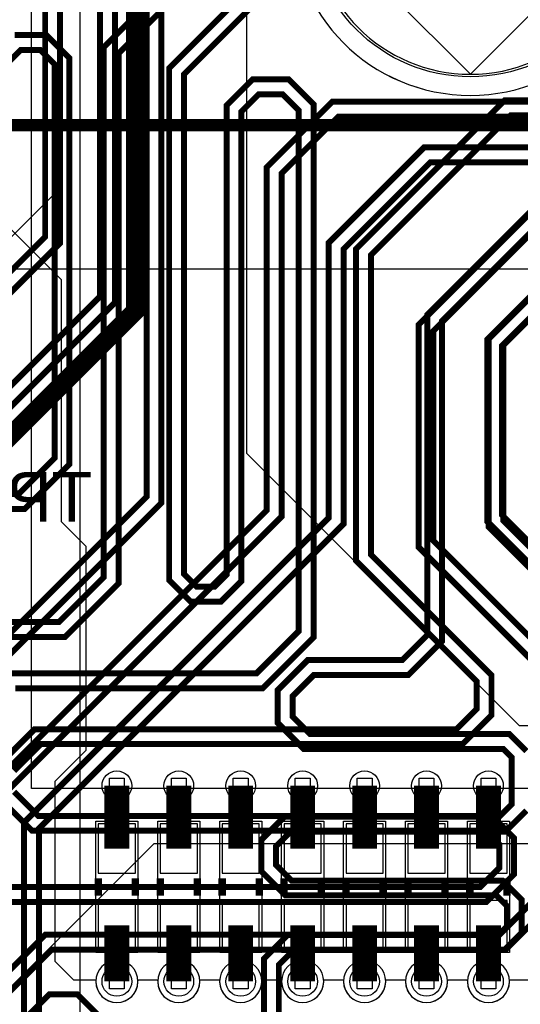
# Model space of a CAD drawing. Extents: x -9303 to 12731, y -3355 to 4522.
# Tile 21 of 51: x 1172 to 1576, y 1680 to 2475. Entities that reach past the tile are written whole.
import ezdxf

# ---------------------------------------------------------------- set-up
doc = ezdxf.new("R2010")
doc.units = 0
for name, color, linetype in [('BG_DIMENSION', 2, 'CONTINUOUS'), ('BG_DXFIN', 231, 'CONTINUOUS'), ('ET_BOTTOM', 1, 'CONTINUOUS'), ('ET_LY3', 103, 'CONTINUOUS'), ('ET_LY5', 7, 'CONTINUOUS'), ('ET_LY8', 213, 'CONTINUOUS'), ('ET_TOP', 5, 'CONTINUOUS'), ('MA_NCLEGEND-1-10', 231, 'CONTINUOUS'), ('PG_ASSEMBLY_BOTTOM', 12, 'CONTINUOUS'), ('PG_PLACE_BOUND_BOTTOM', 254, 'CONTINUOUS'), ('PG_PLACE_BOUND_TOP', 200, 'CONTINUOUS'), ('PG_SILKSCREEN_BOTTOM', 212, 'CONTINUOUS'), ('PIN_BOTTOM', 7, 'CONTINUOUS'), ('PIN_PASTEMASK_BOTTOM', 1, 'CONTINUOUS'), ('PIN_SOLDERMASK_BOTTOM', 1, 'CONTINUOUS'), ('PIN_SOLDERMASK_TOP', 5, 'CONTINUOUS'), ('PKO_BOTTOM', 12, 'CONTINUOUS'), ('PKO_TOP', 254, 'CONTINUOUS'), ('RD_SILKSCREEN_BOTTOM', 12, 'CONTINUOUS'), ('RKO_ALL', 110, 'CONTINUOUS'), ('VC_BOTTOM', 254, 'CONTINUOUS'), ('VC_FILMMASKBOTTOM', 1, 'CONTINUOUS'), ('VC_LY2GND', 1, 'CONTINUOUS'), ('VC_LY3', 254, 'CONTINUOUS'), ('VC_LY4GND', 254, 'CONTINUOUS'), ('VC_LY5', 7, 'CONTINUOUS'), ('VC_LY6', 7, 'CONTINUOUS'), ('VC_LY7PWR', 254, 'CONTINUOUS'), ('VC_LY8', 254, 'CONTINUOUS'), ('VC_LY9GND', 254, 'CONTINUOUS'), ('VC_SOLDERMASK_BOTTOM', 1, 'CONTINUOUS'), ('VC_SOLDERMASK_TOP', 5, 'CONTINUOUS'), ('VC_TOP', 5, 'CONTINUOUS'), ('VKO_ALL', 110, 'CONTINUOUS')]:
    doc.layers.add(name, color=color, linetype=linetype)

# ---------------------------------------------------------------- blocks, each defined once
blk = doc.blocks.new('FIGURE_SQUARE')
blk.add_lwpolyline([(-0.5, -0.5), (-0.5, 0.5), (0.5, 0.5), (0.5, -0.5)], close=True)
blk = doc.blocks.new('FIGURE_DIAMOND')
blk.add_lwpolyline([(-0.5, 0), (0, 0.5), (0.5, 0), (0, -0.5)], close=True)

msp = doc.modelspace()

# ---------------------------------------------------------------- linework, layer by layer
at = {"layer": 'BG_DIMENSION'}
msp.add_lwpolyline([(2528.74, 2273.62), (-1056.67, 2273.62)], dxfattribs=at)
at = {"layer": 'BG_DXFIN'}
msp.add_lwpolyline([(1663.39, 2559.06, 1.000001), (1407.48, 2559.05, 0.999999), (1663.39, 2559.06)], format="xyb", dxfattribs=at)
at = {"layer": 'ET_BOTTOM'}
msp.add_lwpolyline([(1120, 2350.28), (1205, 2265.28), (1205, 2070), (1225, 2050), (1225, 1885), (1200, 1860), (1200, 1715), (1215, 1700), (1232.92, 1700), (1232.99, 1698.07, 0.964782), (1267.01, 1698.07), (1267.08, 1700), (1282.92, 1700), (1282.99, 1698.07, 0.964782), (1317.01, 1698.07), (1317.08, 1700), (1332.92, 1700), (1332.99, 1698.07, 0.964782), (1367.01, 1698.07), (1367.08, 1700), (1382.92, 1700), (1382.99, 1698.07, 0.964782), (1417.01, 1698.07), (1417.08, 1700), (1432.92, 1700), (1432.99, 1698.07, 0.964782), (1467.01, 1698.07), (1467.08, 1700), (1482.92, 1700), (1482.99, 1698.07, 0.964782), (1517.01, 1698.07), (1517.08, 1700), (1532.92, 1700), (1532.99, 1698.07, 0.964782), (1567.01, 1698.07), (1567.08, 1700), (1582.92, 1700)], format="xyb", dxfattribs=at)
at = {"layer": 'ET_BOTTOM', "const_width": 20}
for points in [[(1250, 1806), (1250, 1856.69)], [(1300, 1806), (1300, 1856.69)], [(1350, 1806), (1350, 1856.69)], [(1400, 1806), (1400, 1856.69)], [(1450, 1806), (1450, 1856.69)], [(1500, 1806), (1500, 1856.69)], [(1550, 1806), (1550, 1856.69)], [(1250, 1744), (1250, 1698.68)], [(1300, 1744), (1300, 1698.68)], [(1350, 1744), (1350, 1698.68)], [(1400, 1744), (1400, 1698.68)], [(1450, 1744), (1450, 1698.68)], [(1500, 1744), (1500, 1698.68)], [(1550, 1744), (1550, 1698.68)]]:
    msp.add_lwpolyline(points, dxfattribs=at)
at = {"layer": 'ET_LY3', "const_width": 4.8}
for points in [[(2503.71, 3085.4), (2520.59, 3085.4), (2525.16, 3080.83), (2525.16, 3073.83), (2517.73, 3066.4), (2135.42, 3066.4), (1836.02, 2767), (1450, 2767), (1315.11, 2632.11), (1315.11, 2528.57), (1239.35, 2452.81), (1239.35, 2024.91), (1203.29, 1988.85), (1140.79, 1988.85)], [(2553.71, 3085.4), (2522.71, 3054.4), (2140.4, 3054.4), (1841, 2755), (1454.98, 2755), (1327.11, 2627.13), (1327.11, 2523.59), (1251.35, 2447.83), (1251.35, 2019.93), (1208.27, 1976.85), (1145.77, 1976.85)], [(2453.71, 2985.4), (2485, 2954.11), (2485, 2873), (2466, 2854), (2280.13, 2854), (2232.19, 2806.06), (2232.19, 2597.06), (2176.9, 2541.77), (2095.16, 2541.77), (2030.25, 2476.86), (2030.25, 2419.16), (1965.09, 2354), (1635.75, 2354), (1505.6, 2223.85), (1505.6, 2054.34), (1631.2, 1928.74), (1631.2, 1791.73), (1563.89, 1724.42), (1197.29, 1724.42), (1141.39, 1668.52)], [(2403.71, 2985.4), (2435, 2954.11), (2435, 2920), (2420, 2905), (2248.04, 2905), (1842.75, 2499.71), (1842.75, 2478.06), (1853.56, 2467.25), (1865.14, 2467.25), (2138.88, 2740.99), (2168.79, 2740.99), (2183.81, 2725.97), (2183.81, 2694.43), (1887.38, 2398), (1567.96, 2398), (1455.11, 2285.15), (1455.11, 2043.26), (1552.47, 1945.9), (1552.47, 1913.73), (1529.03, 1890.29), (1188.58, 1890.29), (1166.94, 1868.65)], [(2453.71, 2935.4), (2453.71, 2955.71), (2457, 2959), (2463.13, 2959), (2473, 2949.13), (2473, 2877.98), (2461.02, 2866), (2275.15, 2866), (2220.19, 2811.04), (2220.19, 2602.04), (2171.92, 2553.77), (2090.18, 2553.77), (2018.25, 2481.84), (2018.25, 2424.14), (1960.11, 2366), (1630.77, 2366), (1493.6, 2228.83), (1493.6, 2049.36), (1619.2, 1923.76), (1619.2, 1796.71), (1558.91, 1736.42), (1192.31, 1736.42), (1129.39, 1673.5)], [(2171.81, 2699.41), (1882.4, 2410), (1562.98, 2410), (1443.11, 2290.13), (1443.11, 2038.28), (1540.47, 1940.92), (1540.47, 1918.71), (1524.05, 1902.29), (1183.6, 1902.29), (1154.94, 1873.63)], [(1358.35, 2502.1), (1292.24, 2435.99), (1292.24, 2022.63), (1309.49, 2005.38), (1334, 2005.38), (1350.54, 2021.92), (1350.54, 2400.98), (1364.52, 2414.96), (1383.77, 2414.96), (1396.82, 2401.91), (1396.82, 1981.5), (1362.71, 1947.39), (1163.03, 1947.39)], [(2118.6, 2504.5), (2078.93, 2464.83), (2078.93, 2389.1), (2013.83, 2324), (1656.83, 2324), (1550.07, 2217.24), (1550.07, 2065.77), (1668.46, 1947.38), (1668.46, 1678.15), (1660.04, 1669.73)], [(1370.35, 2497.12), (1304.24, 2431.01), (1304.24, 2027.61), (1314.47, 2017.38), (1329.02, 2017.38), (1338.54, 2026.9), (1338.54, 2405.96), (1359.54, 2426.96), (1388.75, 2426.96), (1408.82, 2406.89), (1408.82, 1976.52), (1367.69, 1935.39), (1168.01, 1935.39)], [(2123.58, 2492.5), (2090.93, 2459.85), (2090.93, 2384.12), (2018.81, 2312), (1661.81, 2312), (1562.07, 2212.26), (1562.07, 2070.75), (1680.46, 1952.36), (1680.46, 1673.17)], [(1167.39, 2462.71), (1193.16, 2462.71), (1211.71, 2444.16), (1211.71, 2116.26), (1175.65, 2080.2), (1098.73, 2080.2)], [(1161.21, 2439.55), (1172.37, 2450.71), (1188.18, 2450.71), (1199.71, 2439.18), (1199.71, 2121.24), (1170.67, 2092.2), (1093.75, 2092.2)], [(1166.94, 1851.83), (1186.47, 1832.3), (1552.77, 1832.3), (1570.71, 1814.36), (1570.71, 1785.34), (1548.26, 1762.89), (1163.63, 1762.89)], [(1154.94, 1846.85), (1181.49, 1820.3), (1547.79, 1820.3), (1558.71, 1809.38), (1558.71, 1790.32), (1543.28, 1774.89), (1158.65, 1774.89)], [(1168.42, 1434.13), (1178.65, 1444.36), (1178.65, 1671.54), (1195.48, 1688.37), (1218.01, 1688.37), (1234.55, 1671.83), (1234.55, 1356.02), (1128.77, 1250.24)]]:
    msp.add_lwpolyline(points, dxfattribs=at)
at = {"layer": 'ET_LY5', "const_width": 10}
msp.add_lwpolyline([(265, 1815), (355, 1905), (355, 2260), (485, 2390), (1635, 2390), (1967.5, 2722.5), (2027.5, 2722.5), (2115, 2810), (2330, 2810), (2353.71, 2833.71), (2353.71, 2835.4)], dxfattribs=at)
at = {"layer": 'ET_LY8', "const_width": 4.8}
for points in [[(2703.71, 3085.4), (2672.11, 3117), (2301.02, 3117), (2061.73, 2877.71), (2033.34, 2877.71), (2006.96, 2904.09), (2006.96, 2989.73), (1978.87, 3017.82), (1947.38, 3017.82), (1925.57, 2996.01), (1925.57, 2826.14), (1878.39, 2778.96), (1434.55, 2778.96), (1236.4, 2580.81), (1236.4, 2251.7), (1114.45, 2129.75)], [(2653.71, 3085.4), (2666.11, 3073), (2671.99, 3073), (2678, 3079.01), (2678, 3094.13), (2667.13, 3105), (2306, 3105), (2066.71, 2865.71), (2028.36, 2865.71), (1994.96, 2899.11), (1994.96, 2984.75), (1973.89, 3005.82), (1952.36, 3005.82), (1937.57, 2991.03), (1937.57, 2821.16), (1883.37, 2766.96), (1439.53, 2766.96), (1248.4, 2575.83), (1248.4, 2246.72), (1126.45, 2124.77)], [(2403.71, 3085.4), (2435, 3054.11), (2435, 3019.02), (2420.98, 3005), (2274.98, 3005), (2164, 2894.02), (2164, 2818.02), (2060.98, 2715), (1471.98, 2715), (1286, 2529.02), (1286, 2085.02), (878.86, 1677.88)], [(2403.71, 3035.4), (2392, 3047.11), (2392, 3053.01), (2399.99, 3061), (2411.13, 3061), (2423, 3049.13), (2423, 3024), (2416, 3017), (2270, 3017), (2152, 2899), (2152, 2823), (2056, 2727), (1467, 2727), (1274, 2534), (1274, 2090), (873.88, 1689.88)], [(2453.71, 3035.4), (2473, 3016.11), (2473, 2977.98), (2462.02, 2967), (2282.02, 2967), (2207, 2891.98), (2207, 2662), (2155.74, 2610.74), (1748.79, 2610.74), (1725.97, 2587.92), (1725.97, 2544.28), (1758.49, 2511.76), (1885.57, 2511.76), (1900.82, 2496.51), (1900.82, 2465.58), (1886.03, 2450.79), (1639.79, 2450.79), (1598, 2409), (1424, 2409), (1371, 2356), (1371, 2078.99), (957.2, 1665.19)], [(2503.71, 3035.4), (2485, 3016.69), (2485, 2977), (2463, 2955), (2287, 2955), (2219, 2887), (2219, 2657.02), (2160.72, 2598.74), (1753.77, 2598.74), (1737.97, 2582.94), (1737.97, 2549.26), (1763.47, 2523.76), (1890.55, 2523.76), (1912.82, 2501.49), (1912.82, 2460.6), (1891.01, 2438.79), (1644.77, 2438.79), (1602.98, 2397), (1428.98, 2397), (1383, 2351.02), (1383, 2074.01), (969.2, 1660.21)], [(1123.84, 2585.71), (1169.62, 2585.71), (1204.11, 2551.22), (1204.11, 2294.77), (1039.13, 2129.79)], [(1164.64, 2573.71), (1192.11, 2546.24), (1192.11, 2299.75), (1027.13, 2134.77)], [(2283, 2518), (2237, 2472), (2042.22, 2472), (2020.96, 2450.74), (2020.96, 2409.55), (2116.37, 2314.14), (2116.37, 2278.5), (2064.5, 2226.63), (1930.86, 2226.63), (1839.4, 2318.09), (1674.11, 2318.09), (1650.02, 2294), (1625.94, 2294), (1548.98, 2217.04), (1548.98, 2070.13), (1644.93, 1974.18), (1644.93, 1924.06), (1618.92, 1898.05), (1618.92, 1664.04)], [(2287.98, 2506), (2241.98, 2460), (2047.2, 2460), (2032.96, 2445.76), (2032.96, 2414.53), (2128.37, 2319.12), (2128.37, 2273.52), (2069.48, 2214.63), (1925.88, 2214.63), (1834.42, 2306.09), (1679.09, 2306.09), (1655, 2282), (1630.92, 2282), (1560.98, 2212.06), (1560.98, 2075.11), (1656.93, 1979.16), (1656.93, 1919.08), (1630.92, 1893.07), (1630.92, 1659.06)], [(1938.03, 2497.37), (1938.03, 2383.15), (1990.8, 2330.38), (1990.8, 2316.1), (1981.13, 2306.43), (1969.58, 2306.43), (1865.12, 2410.89), (1655.89, 2410.89), (1617, 2372), (1498.02, 2372), (1421, 2294.98), (1421, 2072.98), (1175.08, 1827.06), (1175.08, 1651.38), (1207.2, 1619.26), (1337.16, 1619.26), (1379.31, 1577.11), (1439.45, 1577.11), (1456.18, 1560.38), (1456.18, 1540.29), (1440.78, 1524.89), (1379.35, 1524.89), (1082.27, 1227.81)], [(1950.03, 2492.39), (1950.03, 2388.13), (2002.8, 2335.36), (2002.8, 2311.12), (1986.11, 2294.43), (1964.6, 2294.43), (1860.14, 2398.89), (1660.87, 2398.89), (1621.98, 2360), (1503, 2360), (1433, 2290), (1433, 2068), (1187.08, 1822.08), (1187.08, 1656.36), (1212.18, 1631.26), (1342.14, 1631.26), (1384.29, 1589.11), (1444.43, 1589.11), (1468.18, 1565.36), (1468.18, 1535.31), (1445.76, 1512.89), (1384.33, 1512.89), (1094.27, 1222.83)], [(1596.57, 2333), (1500.56, 2236.99), (1500.56, 1978.29), (1480.36, 1958.09), (1404.07, 1958.09), (1379.86, 1933.88), (1379.86, 1907.43), (1400.93, 1886.36), (1561.98, 1886.36), (1568.71, 1879.63), (1568.71, 1841.57), (1558.69, 1831.55), (1385.19, 1831.55), (1366.52, 1812.88), (1366.52, 1787.67), (1386.09, 1768.1), (1556.44, 1768.1), (1564.82, 1759.72), (1564.82, 1743.1), (1557.78, 1736.06), (1387.82, 1736.06), (1368.76, 1717), (1368.76, 1643.42)], [(1601.55, 2321), (1512.56, 2232.01), (1512.56, 1973.31), (1485.34, 1946.09), (1409.05, 1946.09), (1391.86, 1928.9), (1391.86, 1912.41), (1405.91, 1898.36), (1566.96, 1898.36), (1580.71, 1884.61)], [(1580.71, 1836.59), (1563.67, 1819.55), (1390.17, 1819.55), (1378.52, 1807.9), (1378.52, 1792.65), (1391.07, 1780.1), (1561.42, 1780.1), (1576.82, 1764.7), (1576.82, 1738.12), (1562.76, 1724.06), (1392.8, 1724.06), (1380.76, 1712.02), (1380.76, 1648.4)]]:
    msp.add_lwpolyline(points, dxfattribs=at)
at = {"layer": 'ET_TOP'}
for points in [[(915, 2200), (895, 2220), (895, 2315), (990, 2315), (1045, 2370), (1045, 2619.36), (1087.26, 2619.36), (1087.26, 2679.38), (1064.76, 2679.38), (1064.76, 2713.47, 1.006465), (1039.59, 2736.37, -0.430449), (1033.78, 2736.22), (1020, 2750), (1020, 2845), (1035, 2860), (1145, 2860), (1205, 2800), (1205, 2340), (1065, 2200)], [(1680.45, 2559.06, 1), (1390.41, 2559.06, 1)], [(1267.02, 1698.68, 1), (1232.98, 1698.68, 1)], [(1317.02, 1698.68, 1), (1282.98, 1698.68, 1)], [(1367.02, 1698.68, 1), (1332.98, 1698.68, 1)], [(1417.02, 1698.68, 1), (1382.98, 1698.68, 1)], [(1467.02, 1698.68, 1), (1432.98, 1698.68, 1)], [(1517.02, 1698.68, 1), (1482.98, 1698.68, 1)], [(1567.02, 1698.68, 1), (1532.98, 1698.68, 1)]]:
    msp.add_lwpolyline(points, format="xyb", close=True, dxfattribs=at)
at = {"layer": 'ET_TOP', "const_width": 15}
msp.add_lwpolyline([(1265, 2800), (1265, 2240), (1062, 2037), (974, 2037), (860, 1923), (809, 1923), (794, 1938)], dxfattribs=at)
at = {"layer": 'ET_TOP'}
msp.add_lwpolyline([(2290.68, 2020.68), (2170, 1900), (2170, 1860), (2150, 1840), (1885, 1840), (1866.98, 1858.02), (1866.9, 1858.71, 0.346124), (1852.02, 1873.59), (1851.33, 1873.67), (1820, 1905), (1575, 1905), (1355, 2125), (1355, 2790)], format="xyb", dxfattribs=at)
msp.add_lwpolyline([(1115, 1645), (1280, 1810), (2140, 1810), (2185, 1855), (2185, 1860), (2318, 1993)], dxfattribs=at)
at = {"layer": 'PG_ASSEMBLY_BOTTOM', "const_width": 6}
for points in [[(1235, 1782), (1235, 1768)], [(1265, 1782), (1265, 1768)], [(1285, 1782), (1285, 1768)], [(1315, 1782), (1315, 1768)], [(1335, 1782), (1335, 1768)], [(1365, 1782), (1365, 1768)], [(1385, 1782), (1385, 1768)], [(1415, 1782), (1415, 1768)], [(1435, 1782), (1435, 1768)], [(1465, 1782), (1465, 1768)], [(1485, 1782), (1485, 1768)], [(1515, 1782), (1515, 1768)], [(1535, 1782), (1535, 1768)], [(1565, 1782), (1565, 1768)]]:
    msp.add_lwpolyline(points, dxfattribs=at)
at = {"layer": 'PG_PLACE_BOUND_BOTTOM'}
for points in [[(1267, 1828), (1267, 1722), (1233, 1722), (1233, 1828)], [(1317, 1828), (1317, 1722), (1283, 1722), (1283, 1828)], [(1367, 1828), (1367, 1722), (1333, 1722), (1333, 1828)], [(1417, 1828), (1417, 1722), (1383, 1722), (1383, 1828)], [(1467, 1828), (1467, 1722), (1433, 1722), (1433, 1828)], [(1517, 1828), (1517, 1722), (1483, 1722), (1483, 1828)], [(1567, 1828), (1567, 1722), (1533, 1722), (1533, 1828)]]:
    msp.add_lwpolyline(points, close=True, dxfattribs=at)
at = {"layer": 'PG_PLACE_BOUND_TOP'}
msp.add_lwpolyline([(1680.43, 2559.06, 1), (1390.43, 2559.06, 1)], format="xyb", close=True, dxfattribs=at)
at = {"layer": 'PG_SILKSCREEN_BOTTOM', "const_width": 6}
for points in [[(1235, 1782), (1235, 1768)], [(1265, 1782), (1265, 1768)], [(1285, 1782), (1285, 1768)], [(1315, 1782), (1315, 1768)], [(1335, 1782), (1335, 1768)], [(1365, 1782), (1365, 1768)], [(1385, 1782), (1385, 1768)], [(1415, 1782), (1415, 1768)], [(1435, 1782), (1435, 1768)], [(1465, 1782), (1465, 1768)], [(1485, 1782), (1485, 1768)], [(1515, 1782), (1515, 1768)], [(1535, 1782), (1535, 1768)], [(1565, 1782), (1565, 1768)]]:
    msp.add_lwpolyline(points, dxfattribs=at)
at = {"layer": 'PIN_BOTTOM'}
for points in [[(1265, 1786), (1265, 1826), (1235, 1826), (1235, 1786)], [(1315, 1786), (1315, 1826), (1285, 1826), (1285, 1786)], [(1365, 1786), (1365, 1826), (1335, 1826), (1335, 1786)], [(1415, 1786), (1415, 1826), (1385, 1826), (1385, 1786)], [(1465, 1786), (1465, 1826), (1435, 1826), (1435, 1786)], [(1515, 1786), (1515, 1826), (1485, 1826), (1485, 1786)], [(1565, 1786), (1565, 1826), (1535, 1826), (1535, 1786)], [(1265, 1724), (1265, 1764), (1235, 1764), (1235, 1724)], [(1315, 1724), (1315, 1764), (1285, 1764), (1285, 1724)], [(1365, 1724), (1365, 1764), (1335, 1764), (1335, 1724)], [(1415, 1724), (1415, 1764), (1385, 1764), (1385, 1724)], [(1465, 1724), (1465, 1764), (1435, 1764), (1435, 1724)], [(1515, 1724), (1515, 1764), (1485, 1764), (1485, 1724)], [(1565, 1724), (1565, 1764), (1535, 1764), (1535, 1724)]]:
    msp.add_lwpolyline(points, close=True, dxfattribs=at)
at = {"layer": 'PIN_PASTEMASK_BOTTOM'}
for points in [[(1265, 1786), (1265, 1826), (1235, 1826), (1235, 1786)], [(1315, 1786), (1315, 1826), (1285, 1826), (1285, 1786)], [(1365, 1786), (1365, 1826), (1335, 1826), (1335, 1786)], [(1415, 1786), (1415, 1826), (1385, 1826), (1385, 1786)], [(1465, 1786), (1465, 1826), (1435, 1826), (1435, 1786)], [(1515, 1786), (1515, 1826), (1485, 1826), (1485, 1786)], [(1565, 1786), (1565, 1826), (1535, 1826), (1535, 1786)], [(1265, 1724), (1265, 1764), (1235, 1764), (1235, 1724)], [(1315, 1724), (1315, 1764), (1285, 1764), (1285, 1724)], [(1365, 1724), (1365, 1764), (1335, 1764), (1335, 1724)], [(1415, 1724), (1415, 1764), (1385, 1764), (1385, 1724)], [(1465, 1724), (1465, 1764), (1435, 1764), (1435, 1724)], [(1515, 1724), (1515, 1764), (1485, 1764), (1485, 1724)], [(1565, 1724), (1565, 1764), (1535, 1764), (1535, 1724)]]:
    msp.add_lwpolyline(points, close=True, dxfattribs=at)
at = {"layer": 'PIN_SOLDERMASK_BOTTOM'}
for points in [[(1265, 1786), (1265, 1826), (1235, 1826), (1235, 1786)], [(1315, 1786), (1315, 1826), (1285, 1826), (1285, 1786)], [(1365, 1786), (1365, 1826), (1335, 1826), (1335, 1786)], [(1415, 1786), (1415, 1826), (1385, 1826), (1385, 1786)], [(1465, 1786), (1465, 1826), (1435, 1826), (1435, 1786)], [(1515, 1786), (1515, 1826), (1485, 1826), (1485, 1786)], [(1565, 1786), (1565, 1826), (1535, 1826), (1535, 1786)], [(1265, 1724), (1265, 1764), (1235, 1764), (1235, 1724)], [(1315, 1724), (1315, 1764), (1285, 1764), (1285, 1724)], [(1365, 1724), (1365, 1764), (1335, 1764), (1335, 1724)], [(1415, 1724), (1415, 1764), (1385, 1764), (1385, 1724)], [(1465, 1724), (1465, 1764), (1435, 1764), (1435, 1724)], [(1515, 1724), (1515, 1764), (1485, 1764), (1485, 1724)], [(1565, 1724), (1565, 1764), (1535, 1764), (1535, 1724)]]:
    msp.add_lwpolyline(points, close=True, dxfattribs=at)
msp.add_circle((1535.43, 2559.06), 130, dxfattribs=at)
at = {"layer": 'PIN_SOLDERMASK_TOP'}
msp.add_circle((1535.43, 2559.06), 130, dxfattribs=at)
at = {"layer": 'PKO_BOTTOM'}
msp.add_lwpolyline([(1181.1, 1854.33), (1181.1, 3271.65), (4724.41, 3271.65), (4724.41, 1854.33)], close=True, dxfattribs=at)
at = {"layer": 'PKO_TOP'}
msp.add_lwpolyline([(1220.47, 1618.11), (1220.47, 3271.65), (4724.41, 3271.65), (4724.41, 1618.11)], close=True, dxfattribs=at)
at = {"layer": 'RKO_ALL'}
msp.add_lwpolyline([(1680.43, 2559.06, 1), (1390.43, 2559.06, 1)], format="xyb", close=True, dxfattribs=at)
at = {"layer": 'VC_BOTTOM'}
for centre in [(1250, 1856.69), (1300, 1856.69), (1350, 1856.69), (1400, 1856.69), (1450, 1856.69), (1500, 1856.69), (1550, 1856.69), (1250, 1698.68), (1300, 1698.68), (1350, 1698.68), (1400, 1698.68), (1450, 1698.68), (1500, 1698.68), (1550, 1698.68)]:
    msp.add_circle(centre, 12, dxfattribs=at)
at = {"layer": 'VC_FILMMASKBOTTOM'}
for centre in [(1250, 1856.69), (1300, 1856.69), (1350, 1856.69), (1400, 1856.69), (1450, 1856.69), (1500, 1856.69), (1550, 1856.69), (1250, 1698.68), (1300, 1698.68), (1350, 1698.68), (1400, 1698.68), (1450, 1698.68), (1500, 1698.68), (1550, 1698.68)]:
    msp.add_circle(centre, 12, dxfattribs=at)
at = {"layer": 'VC_LY2GND'}
for centre in [(1250, 1856.69), (1300, 1856.69), (1350, 1856.69), (1400, 1856.69), (1450, 1856.69), (1500, 1856.69), (1550, 1856.69), (1250, 1698.68), (1300, 1698.68), (1350, 1698.68), (1400, 1698.68), (1450, 1698.68), (1500, 1698.68), (1550, 1698.68)]:
    msp.add_circle(centre, 12, dxfattribs=at)
at = {"layer": 'VC_LY3'}
for centre in [(1250, 1856.69), (1300, 1856.69), (1350, 1856.69), (1400, 1856.69), (1450, 1856.69), (1500, 1856.69), (1550, 1856.69), (1250, 1698.68), (1300, 1698.68), (1350, 1698.68), (1400, 1698.68), (1450, 1698.68), (1500, 1698.68), (1550, 1698.68)]:
    msp.add_circle(centre, 12, dxfattribs=at)
at = {"layer": 'VC_LY4GND'}
for centre in [(1250, 1856.69), (1300, 1856.69), (1350, 1856.69), (1400, 1856.69), (1450, 1856.69), (1500, 1856.69), (1550, 1856.69), (1250, 1698.68), (1300, 1698.68), (1350, 1698.68), (1400, 1698.68), (1450, 1698.68), (1500, 1698.68), (1550, 1698.68)]:
    msp.add_circle(centre, 12, dxfattribs=at)
at = {"layer": 'VC_LY5'}
for centre in [(1250, 1856.69), (1300, 1856.69), (1350, 1856.69), (1400, 1856.69), (1450, 1856.69), (1500, 1856.69), (1550, 1856.69), (1250, 1698.68), (1300, 1698.68), (1350, 1698.68), (1400, 1698.68), (1450, 1698.68), (1500, 1698.68), (1550, 1698.68)]:
    msp.add_circle(centre, 12, dxfattribs=at)
at = {"layer": 'VC_LY6'}
for centre in [(1250, 1856.69), (1300, 1856.69), (1350, 1856.69), (1400, 1856.69), (1450, 1856.69), (1500, 1856.69), (1550, 1856.69), (1250, 1698.68), (1300, 1698.68), (1350, 1698.68), (1400, 1698.68), (1450, 1698.68), (1500, 1698.68), (1550, 1698.68)]:
    msp.add_circle(centre, 12, dxfattribs=at)
at = {"layer": 'VC_LY7PWR'}
for centre in [(1250, 1856.69), (1300, 1856.69), (1350, 1856.69), (1400, 1856.69), (1450, 1856.69), (1500, 1856.69), (1550, 1856.69), (1250, 1698.68), (1300, 1698.68), (1350, 1698.68), (1400, 1698.68), (1450, 1698.68), (1500, 1698.68), (1550, 1698.68)]:
    msp.add_circle(centre, 12, dxfattribs=at)
at = {"layer": 'VC_LY8'}
for centre in [(1250, 1856.69), (1300, 1856.69), (1350, 1856.69), (1400, 1856.69), (1450, 1856.69), (1500, 1856.69), (1550, 1856.69), (1250, 1698.68), (1300, 1698.68), (1350, 1698.68), (1400, 1698.68), (1450, 1698.68), (1500, 1698.68), (1550, 1698.68)]:
    msp.add_circle(centre, 12, dxfattribs=at)
at = {"layer": 'VC_LY9GND'}
for centre in [(1250, 1856.69), (1300, 1856.69), (1350, 1856.69), (1400, 1856.69), (1450, 1856.69), (1500, 1856.69), (1550, 1856.69), (1250, 1698.68), (1300, 1698.68), (1350, 1698.68), (1400, 1698.68), (1450, 1698.68), (1500, 1698.68), (1550, 1698.68)]:
    msp.add_circle(centre, 12, dxfattribs=at)
at = {"layer": 'VC_SOLDERMASK_BOTTOM'}
for centre in [(1250, 1856.69), (1300, 1856.69), (1350, 1856.69), (1400, 1856.69), (1450, 1856.69), (1500, 1856.69), (1550, 1856.69), (1250, 1698.68), (1300, 1698.68), (1350, 1698.68), (1400, 1698.68), (1450, 1698.68), (1500, 1698.68), (1550, 1698.68)]:
    msp.add_circle(centre, 12, dxfattribs=at)
at = {"layer": 'VC_SOLDERMASK_TOP'}
for centre in [(1250, 1856.69), (1300, 1856.69), (1350, 1856.69), (1400, 1856.69), (1450, 1856.69), (1500, 1856.69), (1550, 1856.69), (1250, 1698.68), (1300, 1698.68), (1350, 1698.68), (1400, 1698.68), (1450, 1698.68), (1500, 1698.68), (1550, 1698.68)]:
    msp.add_circle(centre, 12, dxfattribs=at)
at = {"layer": 'VC_TOP'}
for centre in [(1250, 1856.69), (1300, 1856.69), (1350, 1856.69), (1400, 1856.69), (1450, 1856.69), (1500, 1856.69), (1550, 1856.69), (1250, 1698.68), (1300, 1698.68), (1350, 1698.68), (1400, 1698.68), (1450, 1698.68), (1500, 1698.68), (1550, 1698.68)]:
    msp.add_circle(centre, 12, dxfattribs=at)
at = {"layer": 'VKO_ALL'}
msp.add_lwpolyline([(1680.43, 2559.06, 1), (1390.43, 2559.06, 1)], format="xyb", close=True, dxfattribs=at)

# ---------------------------------------------------------------- block references
at = {"layer": 'MA_NCLEGEND-1-10'}
for name, p, xscale, yscale in [('FIGURE_DIAMOND', (1535.43, 2559.06), 256, 256), ('FIGURE_SQUARE', (1250, 1856.69), 12, 12), ('FIGURE_SQUARE', (1300, 1856.69), 12, 12), ('FIGURE_SQUARE', (1350, 1856.69), 12, 12), ('FIGURE_SQUARE', (1400, 1856.69), 12, 12), ('FIGURE_SQUARE', (1450, 1856.69), 12, 12), ('FIGURE_SQUARE', (1500, 1856.69), 12, 12), ('FIGURE_SQUARE', (1550, 1856.69), 12, 12), ('FIGURE_SQUARE', (1250, 1698.68), 12, 12), ('FIGURE_SQUARE', (1300, 1698.68), 12, 12), ('FIGURE_SQUARE', (1350, 1698.68), 12, 12), ('FIGURE_SQUARE', (1400, 1698.68), 12, 12), ('FIGURE_SQUARE', (1450, 1698.68), 12, 12), ('FIGURE_SQUARE', (1500, 1698.68), 12, 12), ('FIGURE_SQUARE', (1550, 1698.68), 12, 12)]:
    msp.add_blockref(name, p, dxfattribs=dict(at, xscale=xscale, yscale=yscale))

# ---------------------------------------------------------------- texts
at = {"layer": 'RD_SILKSCREEN_BOTTOM', "text_generation_flag": 2}
msp.add_text('TP6', height=40, dxfattribs=at).set_placement((1230, 2070))

doc.saveas('drawing.dxf')
